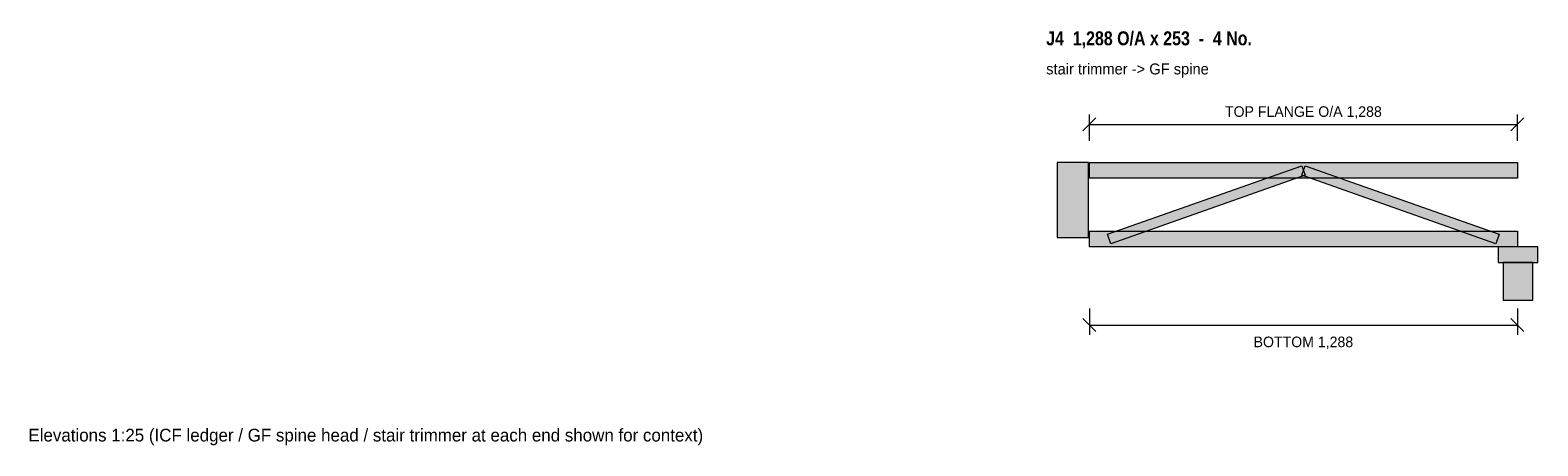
# Model space of a CAD drawing. Header units: millimetres. Extents: x -1714 to 2822, y 1727 to 2976.
import ezdxf
from ezdxf.enums import TextEntityAlignment as Align

# ---------------------------------------------------------------- set-up
doc = ezdxf.new("R2010")
doc.units = ezdxf.units.MM
for name, color, linetype in [('FILL-LIGHT', 7, 'Continuous'), ('FILL-MASONRY_FILL', 7, 'Continuous'), ('FILL-TIMBER', 7, 'Continuous'), ('LINE-C_595966', 7, 'Continuous'), ('LINE-C_6B451A', 7, 'Continuous'), ('LINE-C_735940', 7, 'Continuous'), ('LINE-C_B27326', 7, 'Continuous'), ('LINE-INK', 7, 'Continuous'), ('TEXT-INK', 7, 'Continuous'), ('TEXT-STEEL_GREY', 7, 'Continuous'), ('TEXT-TLS_BLUE', 7, 'Continuous')]:
    doc.layers.add(name, color=color, linetype=linetype)
doc.styles.add('OpenSansCondensed-Bold', font='OpenSansCondensed-Bold.ttf')

msp = doc.modelspace()

# ---------------------------------------------------------------- hatches: boundary and pattern name
at = {"layer": 'FILL-LIGHT', "true_color": 0xccd1db}
h = msp.add_hatch(color=254, dxfattribs=at)
h.dxf.hatch_style = 1
h.paths.add_polyline_path([(1538, 2334.4), (1528, 2362.6), (2112, 2568.6), (2122, 2540.4)])
h = msp.add_hatch(color=254, dxfattribs=at)
h.dxf.hatch_style = 1
h.paths.add_polyline_path([(2696, 2334.4), (2112, 2540.4), (2122, 2568.6), (2706, 2362.6)])
at = {"layer": 'FILL-MASONRY_FILL', "true_color": 0xf7f0e0}
h = msp.add_hatch(color=7, dxfattribs=at)
h.dxf.hatch_style = 1
h.paths.add_polyline_path([(2807.5, 2165), (2807.5, 2278), (2718.5, 2278), (2718.5, 2165)])
at = {"layer": 'FILL-TIMBER', "true_color": 0xedcc99}
h = msp.add_hatch(color=31, dxfattribs=at)
h.dxf.hatch_style = 1
h.paths.add_polyline_path([(1470, 2353), (1470, 2578), (1376, 2578), (1376, 2353)])
at = {"layer": 'FILL-TIMBER', "true_color": 0xeddbb8}
h = msp.add_hatch(color=254, dxfattribs=at)
h.dxf.hatch_style = 1
h.paths.add_polyline_path([(1473, 2531), (1473, 2578), (2761, 2578), (2761, 2531)])
h = msp.add_hatch(color=254, dxfattribs=at)
h.dxf.hatch_style = 1
h.paths.add_polyline_path([(1473, 2325), (1473, 2372), (2761, 2372), (2761, 2325)])
at = {"layer": 'FILL-TIMBER', "true_color": 0xe6dbcc}
h = msp.add_hatch(color=254, dxfattribs=at)
h.dxf.hatch_style = 1
h.paths.add_polyline_path([(2822.5, 2278), (2822.5, 2325), (2703.5, 2325), (2703.5, 2278)])

# ---------------------------------------------------------------- linework, layer by layer
at = {"layer": 'LINE-C_595966', "lineweight": 5}
for points in [[(1538, 2334.4), (1528, 2362.6), (2112, 2568.6), (2122, 2540.4)], [(2696, 2334.4), (2112, 2540.4), (2122, 2568.6), (2706, 2362.6)]]:
    msp.add_lwpolyline(points, close=True, dxfattribs=at)
at = {"layer": 'LINE-C_6B451A', "lineweight": 5}
for points in [[(1473, 2531), (1473, 2578), (2761, 2578), (2761, 2531)], [(1473, 2325), (1473, 2372), (2761, 2372), (2761, 2325)]]:
    msp.add_lwpolyline(points, close=True, dxfattribs=at)
at = {"layer": 'LINE-C_735940', "lineweight": 5}
for points in [[(2822.5, 2278), (2822.5, 2325), (2703.5, 2325), (2703.5, 2278)], [(2807.5, 2165), (2807.5, 2278), (2718.5, 2278), (2718.5, 2165)]]:
    msp.add_lwpolyline(points, close=True, dxfattribs=at)
at = {"layer": 'LINE-C_B27326', "lineweight": 5}
msp.add_lwpolyline([(1470, 2353), (1470, 2578), (1376, 2578), (1376, 2353)], close=True, dxfattribs=at)
at = {"layer": 'LINE-INK', "lineweight": 5}
for p, q in [((1473, 2643), (1473, 2723)), ((2761, 2643), (2761, 2723)), ((1453.6, 2673.6), (1492.4, 2712.4)), ((1473, 2693), (2761, 2693)), ((2741.6, 2673.6), (2780.4, 2712.4)), ((1473, 2140), (1473, 2060)), ((2761, 2140), (2761, 2060)), ((1453.6, 2109.4), (1492.4, 2070.6)), ((1473, 2090), (2761, 2090)), ((2741.6, 2109.4), (2780.4, 2070.6))]:
    msp.add_line(p, q, dxfattribs=at)

# ---------------------------------------------------------------- texts
at = {"layer": 'TEXT-INK'}
for s, p in [('TOP FLANGE O/A 1,288', (2117, 2715.5)), ('BOTTOM 1,288', (2117, 2023.4))]:
    msp.add_text(s, height=31.75, dxfattribs=at).set_placement(p, align=Align.CENTER)
at = {"layer": 'TEXT-STEEL_GREY'}
for s, height, p in [('stair trimmer -> GF spine', 33.02, (1343, 2843)), ('Elevations 1:25 (ICF ledger / GF spine head / stair trimmer at each end shown for context)', 38.1, (-1719.4, 1740))]:
    msp.add_text(s, height=height, dxfattribs=at).set_placement(p)
at = {"layer": 'TEXT-TLS_BLUE', "style": 'OpenSansCondensed-Bold'}
msp.add_text('J4  1,288 O/A x 253  -  4 No.', height=41.91, dxfattribs=at).set_placement((1343, 2930.5))

doc.saveas('drawing.dxf')
